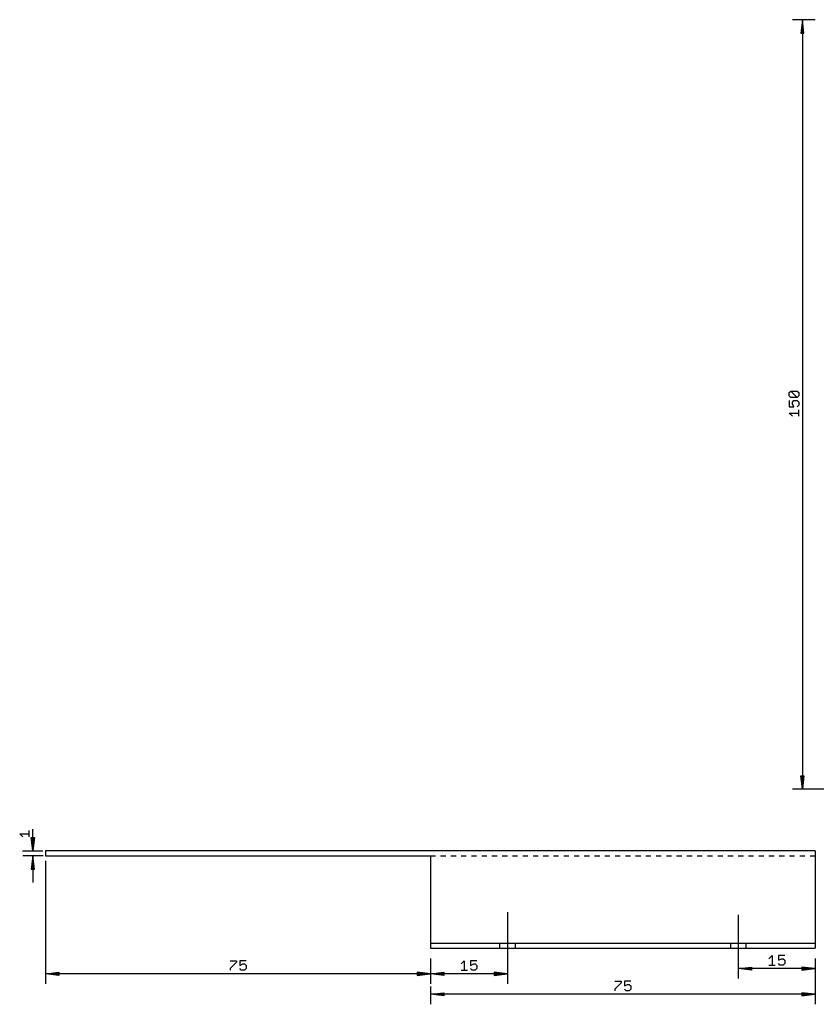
# Model space of a CAD drawing. Extents: x -165 to 157, y -11 to 198.
# Tile 1 of 2: x -165 to -10, y -11 to 181. Entities that reach past the tile are written whole.
import ezdxf

# ---------------------------------------------------------------- set-up
doc = ezdxf.new("R2010")
doc.units = 0
doc.layers.add('119', color=1, linetype='CONTINUOUS')
doc.layers.add('47', color=140, linetype='CONTINUOUS')

msp = doc.modelspace()

# ---------------------------------------------------------------- linework, layer by layer
at = {"layer": '119'}
for p, q in [((-10, 19), (-160, 19)), ((-160, 19), (-160, 18)), ((-160, 18), (-85, 18)), ((-85, 18), (-85, 1)), ((-85, 18), (-84, 18)), ((-83, 18), (-82, 18)), ((-81, 18), (-80, 18)), ((-79, 18), (-78, 18)), ((-77, 18), (-76, 18)), ((-75, 18), (-74, 18)), ((-73, 18), (-72, 18)), ((-71, 18), (-70, 18)), ((-69, 18), (-68, 18)), ((-67, 18), (-66, 18)), ((-65, 18), (-64, 18)), ((-63, 18), (-62, 18)), ((-61, 18), (-60, 18)), ((-59, 18), (-58, 18)), ((-57, 18), (-56, 18)), ((-55, 18), (-54, 18)), ((-53, 18), (-52, 18)), ((-51, 18), (-50, 18)), ((-49, 18), (-48, 18)), ((-47, 18), (-46, 18)), ((-45, 18), (-44, 18)), ((-43, 18), (-42, 18)), ((-41, 18), (-40, 18)), ((-39, 18), (-38, 18)), ((-37, 18), (-36, 18)), ((-35, 18), (-34, 18)), ((-33, 18), (-32, 18)), ((-31, 18), (-30, 18)), ((-29, 18), (-28, 18)), ((-27, 18), (-26, 18)), ((-25, 18), (-24, 18)), ((-23, 18), (-22, 18)), ((-21, 18), (-20, 18)), ((-19, 18), (-18, 18)), ((-17, 18), (-16, 18)), ((-15, 18), (-14, 18)), ((-13, 18), (-12, 18)), ((-11, 18), (-10, 18)), ((-10, 19), (-10, 18)), ((-10, 18), (-10, 1)), ((-85, 1), (-71.5, 1)), ((-85, 1), (-85, 0)), ((-85, 0), (-71.5, 0)), ((-71.5, 1), (-68.5, 1)), ((-71.5, 1), (-71.5, 0)), ((-71.5, 0), (-68.5, 0)), ((-68.5, 1), (-26.5, 1)), ((-68.5, 1), (-68.5, 0)), ((-68.5, 0), (-26.5, 0)), ((-26.5, 1), (-23.5, 1)), ((-26.5, 1), (-26.5, 0)), ((-26.5, 0), (-23.5, 0)), ((-23.5, 1), (-10, 1)), ((-23.5, 1), (-23.5, 0)), ((-23.5, 0), (-10, 0)), ((-10, 1), (-10, 0))]:
    msp.add_line(p, q, dxfattribs=at)
at = {"layer": '47'}
for p, q in [((-10, 181), (-14.45, 181)), ((-12.5, 180.935), (-12.8192, 178.4)), ((-12.5, 180.935), (-12.76, 178.4)), ((-12.5, 180.935), (-12.63, 178.4)), ((-12.5, 180.935), (-12.5, 31.065)), ((-12.1808, 178.4), (-12.5, 180.935)), ((-12.37, 178.4), (-12.5, 180.935)), ((-12.24, 178.4), (-12.5, 180.935)), ((-12.8192, 178.4), (-12.1808, 178.4)), ((-15.0554, 108.2918), (-14.7472, 108.6)), ((-15.0554, 107.6754), (-15.0554, 108.2918)), ((-14.7472, 107.3672), (-15.0554, 107.6754)), ((-14.7472, 108.6), (-13.5144, 108.6)), ((-13.5144, 107.3672), (-14.7472, 108.6)), ((-13.5144, 108.6), (-13.2062, 108.2918)), ((-13.2062, 107.6754), (-13.5144, 107.3672)), ((-13.2062, 108.2918), (-13.2062, 107.6754)), ((-15.0554, 106.7584), (-15.0554, 105.5256)), ((-13.5144, 107.3672), (-14.7472, 107.3672)), ((-14.439, 106.4502), (-14.1308, 106.7584)), ((-14.439, 106.142), (-14.439, 106.4502)), ((-14.1308, 105.5256), (-14.439, 106.142)), ((-14.1308, 106.7584), (-13.5144, 106.7584)), ((-13.5144, 106.7584), (-13.2062, 106.4502)), ((-13.2062, 105.8338), (-13.5144, 105.5256)), ((-13.2062, 106.4502), (-13.2062, 105.8338)), ((-15.0554, 105.5256), (-14.1308, 105.5256)), ((-14.439, 103.6841), (-15.0554, 104.3005)), ((-15.0554, 104.3005), (-13.2062, 104.3005)), ((-13.2062, 103.6841), (-13.2062, 104.9169)), ((-12.5, 31.065), (-12.8192, 33.6)), ((-12.8192, 33.6), (-12.1808, 33.6)), ((-12.5, 31.065), (-12.76, 33.6)), ((-12.5, 31.065), (-12.63, 33.6)), ((-12.1808, 33.6), (-12.5, 31.065)), ((-12.37, 33.6), (-12.5, 31.065)), ((-12.24, 33.6), (-12.5, 31.065)), ((-6, 31), (-14.45, 31)), ((-162.5, 19.065), (-162.5, 23.1977)), ((-164.439, 21.6762), (-165.0554, 22.2926)), ((-165.0554, 22.2926), (-163.2062, 22.2926)), ((-163.2062, 21.6762), (-163.2062, 22.909)), ((-162.5, 19.065), (-162.8192, 21.6)), ((-162.8192, 21.6), (-162.1808, 21.6)), ((-162.5, 19.065), (-162.76, 21.6)), ((-162.5, 19.065), (-162.63, 21.6)), ((-162.1808, 21.6), (-162.5, 19.065)), ((-162.37, 21.6), (-162.5, 19.065)), ((-162.24, 21.6), (-162.5, 19.065)), ((-164.5, 19), (-160.55, 19)), ((-160.5, 18), (-164.45, 18)), ((-162.5, 17.935), (-162.8192, 15.4)), ((-162.5, 17.935), (-162.76, 15.4)), ((-162.5, 17.935), (-162.63, 15.4)), ((-162.5, 17.935), (-162.5, 12.8)), ((-162.1808, 15.4), (-162.5, 17.935)), ((-162.37, 15.4), (-162.5, 17.935)), ((-162.24, 15.4), (-162.5, 17.935)), ((-162.8192, 15.4), (-162.1808, 15.4)), ((-160, 17), (-160, -6.95)), ((-70, 7), (-70, -6.95)), ((-25, 6.5), (-25, -5.95)), ((-19.0171, -2.061), (-18.4007, -1.4446)), ((-18.4007, -1.4446), (-18.4007, -3.2938)), ((-15.9427, -1.4446), (-17.1755, -1.4446)), ((-17.1755, -1.4446), (-17.1755, -2.3692)), ((-124.0171, -2.4446), (-122.7843, -2.4446)), ((-122.7843, -2.7528), (-124.0171, -3.9856)), ((-122.7843, -2.4446), (-122.7843, -2.7528)), ((-120.9427, -2.4446), (-122.1755, -2.4446)), ((-122.1755, -2.4446), (-122.1755, -3.3692)), ((-122.1755, -3.3692), (-121.5591, -3.061)), ((-121.5591, -3.061), (-121.2509, -3.061)), ((-121.2509, -3.061), (-120.9427, -3.3692)), ((-120.9427, -3.3692), (-120.9427, -3.9856)), ((-85, -2), (-85, -6.95)), ((-79.0171, -3.061), (-78.4007, -2.4446)), ((-78.4007, -2.4446), (-78.4007, -4.2938)), ((-75.9427, -2.4446), (-77.1755, -2.4446)), ((-77.1755, -2.4446), (-77.1755, -3.3692)), ((-77.1755, -3.3692), (-76.5591, -3.061)), ((-76.5591, -3.061), (-76.2509, -3.061)), ((-76.2509, -3.061), (-75.9427, -3.3692)), ((-75.9427, -3.3692), (-75.9427, -3.9856)), ((-24.935, -4), (-22.4, -3.6808)), ((-24.935, -4), (-22.4, -3.74)), ((-22.4, -3.6808), (-22.4, -4.3192)), ((-19.0171, -3.2938), (-17.7843, -3.2938)), ((-17.1755, -2.3692), (-16.5591, -2.061)), ((-16.8673, -3.2938), (-17.1755, -2.9856)), ((-16.2509, -3.2938), (-16.8673, -3.2938)), ((-16.5591, -2.061), (-16.2509, -2.061)), ((-16.2509, -2.061), (-15.9427, -2.3692)), ((-15.9427, -2.9856), (-16.2509, -3.2938)), ((-15.9427, -2.3692), (-15.9427, -2.9856)), ((-10.065, -4), (-12.6, -3.6808)), ((-12.6, -3.6808), (-12.6, -4.3192)), ((-10.065, -4), (-12.6, -3.74)), ((-10, -2), (-10, -5.95)), ((-10, -2.5), (-10, -10.95)), ((-159.935, -5), (-157.4, -4.6808)), ((-159.935, -5), (-157.4, -4.74)), ((-159.935, -5), (-157.4, -4.87)), ((-85.065, -5), (-159.935, -5)), ((-157.4, -5.3192), (-159.935, -5)), ((-157.4, -5.13), (-159.935, -5)), ((-157.4, -5.26), (-159.935, -5)), ((-157.4, -4.6808), (-157.4, -5.3192)), ((-124.0171, -3.9856), (-124.0171, -4.2938)), ((-121.8673, -4.2938), (-122.1755, -3.9856)), ((-121.2509, -4.2938), (-121.8673, -4.2938)), ((-120.9427, -3.9856), (-121.2509, -4.2938)), ((-85.065, -5), (-87.6, -4.6808)), ((-87.6, -4.6808), (-87.6, -5.3192)), ((-85.065, -5), (-87.6, -4.74)), ((-85.065, -5), (-87.6, -4.87)), ((-87.6, -5.3192), (-85.065, -5)), ((-87.6, -5.13), (-85.065, -5)), ((-87.6, -5.26), (-85.065, -5)), ((-85, -4), (-85, -6.95)), ((-84.935, -5), (-82.4, -4.6808)), ((-84.935, -5), (-82.4, -4.74)), ((-84.935, -5), (-82.4, -4.87)), ((-70.065, -5), (-84.935, -5)), ((-82.4, -5.3192), (-84.935, -5)), ((-82.4, -5.13), (-84.935, -5)), ((-82.4, -5.26), (-84.935, -5)), ((-82.4, -4.6808), (-82.4, -5.3192)), ((-79.0171, -4.2938), (-77.7843, -4.2938)), ((-76.8673, -4.2938), (-77.1755, -3.9856)), ((-76.2509, -4.2938), (-76.8673, -4.2938)), ((-75.9427, -3.9856), (-76.2509, -4.2938)), ((-70.065, -5), (-72.6, -4.6808)), ((-72.6, -4.6808), (-72.6, -5.3192)), ((-70.065, -5), (-72.6, -4.74)), ((-70.065, -5), (-72.6, -4.87)), ((-72.6, -5.3192), (-70.065, -5)), ((-72.6, -5.13), (-70.065, -5)), ((-72.6, -5.26), (-70.065, -5)), ((-24.935, -4), (-22.4, -3.87)), ((-10.065, -4), (-24.935, -4)), ((-22.4, -4.3192), (-24.935, -4)), ((-22.4, -4.13), (-24.935, -4)), ((-22.4, -4.26), (-24.935, -4)), ((-10.065, -4), (-12.6, -3.87)), ((-12.6, -4.3192), (-10.065, -4)), ((-12.6, -4.13), (-10.065, -4)), ((-12.6, -4.26), (-10.065, -4)), ((-85, -7.5), (-85, -10.95)), ((-49.0171, -6.4446), (-47.7843, -6.4446)), ((-47.7843, -6.7528), (-49.0171, -7.9856)), ((-47.7843, -6.4446), (-47.7843, -6.7528)), ((-45.9427, -6.4446), (-47.1755, -6.4446)), ((-47.1755, -6.4446), (-47.1755, -7.3692)), ((-47.1755, -7.3692), (-46.5591, -7.061)), ((-46.5591, -7.061), (-46.2509, -7.061)), ((-46.2509, -7.061), (-45.9427, -7.3692)), ((-45.9427, -7.3692), (-45.9427, -7.9856)), ((-84.935, -9), (-82.4, -8.6808)), ((-84.935, -9), (-82.4, -8.74)), ((-84.935, -9), (-82.4, -8.87)), ((-10.065, -9), (-84.935, -9)), ((-82.4, -9.3192), (-84.935, -9)), ((-82.4, -9.13), (-84.935, -9)), ((-82.4, -9.26), (-84.935, -9)), ((-82.4, -8.6808), (-82.4, -9.3192)), ((-49.0171, -7.9856), (-49.0171, -8.2938)), ((-46.8673, -8.2938), (-47.1755, -7.9856)), ((-46.2509, -8.2938), (-46.8673, -8.2938)), ((-45.9427, -7.9856), (-46.2509, -8.2938)), ((-10.065, -9), (-12.6, -8.6808)), ((-12.6, -8.6808), (-12.6, -9.3192)), ((-10.065, -9), (-12.6, -8.74)), ((-10.065, -9), (-12.6, -8.87)), ((-12.6, -9.3192), (-10.065, -9)), ((-12.6, -9.13), (-10.065, -9)), ((-12.6, -9.26), (-10.065, -9))]:
    msp.add_line(p, q, dxfattribs=at)

doc.saveas('drawing.dxf')
